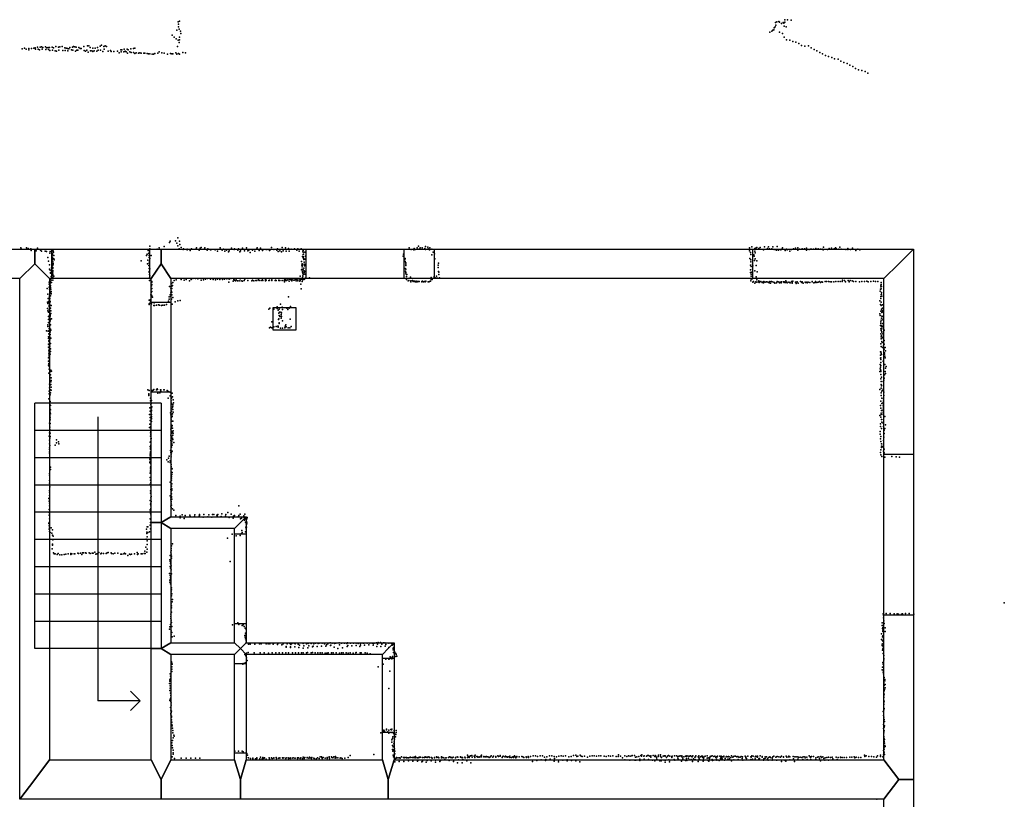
# Model space of a CAD drawing. Extents: x -33348 to 36420, y -34185 to 64396.
# Tile 8 of 9: x 10788 to 20800, y 44066 to 51989. Entities that reach past the tile are written whole.
import ezdxf

# ---------------------------------------------------------------- set-up
doc = ezdxf.new("R2010")
doc.units = 0
for name, color, linetype in [('DOORS', 7, 'continuous'), ('P', 9, 'continuous'), ('ROOMS', 1, 'continuous'), ('STRUCTS', 4, 'continuous'), ('WALLS', 3, 'continuous')]:
    doc.layers.add(name, color=color, linetype=linetype)

msp = doc.modelspace()

# ---------------------------------------------------------------- linework, layer by layer
at = {"layer": 'DOORS'}
for points in [[(12108.8, 49357.9), (11114.8, 49357.9), (11114.8, 49657.9), (12108.8, 49657.9), (12108.8, 49357.9)], [(14695.3, 49357.9), (13701.3, 49357.9), (13701.3, 49657.9), (14695.3, 49657.9), (14695.3, 49357.9)], [(18240.3, 49357.9), (15006.3, 49357.9), (15006.3, 49657.9), (18240.3, 49657.9), (18240.3, 49357.9)], [(12126.8, 48203.3), (12126.8, 49117.3), (12326.8, 49117.3), (12326.8, 48203.3), (12126.8, 48203.3)], [(19576.4, 45937.9), (19576.4, 47571.9), (19876.4, 47571.9), (19876.4, 45937.9), (19576.4, 45937.9)], [(13092.7, 46764.2), (13092.7, 45850.2), (12972.7, 45850.2), (12972.7, 46764.2), (13092.7, 46764.2)], [(14596.2, 45498.9), (14596.2, 44744.9), (14476.2, 44744.9), (14476.2, 45498.9), (14596.2, 45498.9)], [(13092.7, 45447.3), (13092.7, 44533.3), (12972.7, 44533.3), (12972.7, 45447.3), (13092.7, 45447.3)]]:
    msp.add_lwpolyline(points, dxfattribs=at)
at = {"layer": 'P'}
for p in [(12400, 51969), (12413, 51974), (18474, 51962), (18486, 51967), (18509, 51971), (18513, 51965), (18551, 51962), (18567, 51963), (18569, 51986), (18595, 51989), (18632, 51984), (12386, 51882), (12402, 51942), (12404, 51916), (12411, 51892), (12425, 51873), (18415, 51862), (18437, 51873), (18446, 51881), (18457, 51887), (18460, 51908), (18471, 51915), (18476, 51933), (18514, 51862), (18533, 51951), (18559, 51953), (18561, 51923), (18582, 51915), (12340, 51832), (12358, 51813), (12378, 51796), (12401, 51780), (12412, 51811), (12415, 51786), (12428, 51848), (18544, 51848), (18562, 51812), (18584, 51785), (18619, 51781), (18649, 51767), (10813, 51693), (10838, 51701), (10854, 51691), (10880, 51697), (10883, 51683), (10907, 51698), (10933, 51699), (10946, 51703), (10949, 51691), (10971, 51709), (10975, 51690), (10990, 51683), (10998, 51709), (11010, 51712), (11016, 51689), (11024, 51707), (11050, 51713), (11055, 51687), (11065, 51704), (11078, 51705), (11082, 51686), (11092, 51706), (11096, 51676), (11117, 51711), (11123, 51681), (11131, 51703), (11149, 51672), (11155, 51715), (11163, 51670), (11182, 51710), (11188, 51678), (11195, 51713), (11220, 51716), (11226, 51677), (11248, 51702), (11252, 51676), (11261, 51700), (11274, 51697), (11279, 51671), (11288, 51693), (11299, 51707), (11316, 51684), (11325, 51709), (11330, 51681), (11337, 51716), (11350, 51712), (11356, 51670), (11364, 51710), (11368, 51679), (11381, 51678), (11390, 51706), (11403, 51696), (11415, 51698), (11440, 51716), (11444, 51677), (11457, 51668), (11470, 51679), (11477, 51722), (11491, 51723), (11505, 51706), (11509, 51674), (11521, 51671), (11531, 51699), (11533, 51666), (11546, 51671), (11556, 51700), (11573, 51669), (11581, 51706), (11585, 51678), (11606, 51719), (11611, 51678), (11619, 51729), (11635, 51665), (11645, 51716), (11649, 51691), (11657, 51722), (11670, 51715), (11687, 51669), (11712, 51676), (11720, 51667), (11746, 51666), (11784, 51670), (11817, 51683), (11821, 51664), (11827, 51682), (11846, 51664), (11852, 51691), (11860, 51670), (11872, 51661), (11880, 51689), (11892, 51682), (11910, 51661), (11919, 51694), (11946, 51697), (11958, 51700), (12207, 51662), (12392, 51718), (12409, 51756), (18681, 51759), (18712, 51748), (18739, 51728), (18772, 51721), (18810, 51722), (18837, 51702), (18865, 51686), (18894, 51671), (11484, 51659), (11800, 51653), (11883, 51649), (11922, 51654), (11947, 51654), (11959, 51646), (11972, 51651), (11997, 51650), (12011, 51651), (12023, 51650), (12049, 51649), (12062, 51650), (12086, 51644), (12099, 51643), (12112, 51642), (12137, 51639), (12150, 51639), (12164, 51644), (12192, 51649), (12232, 51653), (12257, 51648), (12293, 51639), (12322, 51645), (12334, 51643), (12347, 51641), (12377, 51651), (12387, 51639), (12403, 51646), (12414, 51638), (12446, 51654), (12473, 51652), (18923, 51656), (18953, 51642), (18982, 51626), (19013, 51616), (19045, 51606), (19074, 51590), (19111, 51588), (19138, 51568), (19168, 51555), (19201, 51545), (19230, 51528), (19259, 51513), (19286, 51494), (19316, 51480), (19352, 51474), (19385, 51463), (19411, 51444), (12397, 49773), (10799, 49672), (10806, 49658), (10859, 49672), (10875, 49665), (10900, 49659), (10969, 49667), (12110, 49689), (12113, 49662), (12186, 49658), (12206, 49672), (12259, 49685), (12311, 49725), (12319, 49737), (12374, 49743), (12386, 49718), (12397, 49690), (12409, 49661), (12412, 49738), (12418, 49703), (12430, 49675), (12455, 49661), (12492, 49658), (12537, 49662), (12583, 49660), (12586, 49670), (12624, 49666), (12634, 49674), (12671, 49672), (12700, 49660), (12827, 49669), (12941, 49666), (12973, 49660), (13012, 49662), (13053, 49666), (13094, 49671), (13203, 49671), (13237, 49668), (13349, 49675), (13411, 49659), (13456, 49673), (13491, 49672), (13520, 49665), (13548, 49658), (13584, 49660), (13617, 49661), (13649, 49659), (14750, 49669), (14799, 49663), (14830, 49671), (14842, 49686), (14850, 49658), (14860, 49672), (14882, 49670), (14909, 49665), (14915, 49685), (14937, 49676), (14943, 49662), (14959, 49669), (18210, 49670), (18232, 49679), (18262, 49664), (18277, 49669), (18282, 49673), (18305, 49665), (18319, 49674), (18361, 49680), (18391, 49664), (18403, 49681), (18414, 49662), (18436, 49659), (18448, 49680), (18490, 49683), (18540, 49660), (18544, 49669), (18657, 49660), (18677, 49666), (18699, 49669), (18746, 49662), (18770, 49660), (18790, 49666), (18882, 49664), (18907, 49660), (18963, 49678), (19020, 49665), (19044, 49666), (19069, 49661), (19083, 49669), (19091, 49665), (19117, 49658), (19126, 49677), (19210, 49663), (19257, 49668), (19309, 49658), (10905, 49644), (10955, 49639), (10999, 49646), (11010, 49637), (11048, 49638), (11060, 49632), (11074, 49573), (11096, 49617), (11097, 49634), (11114, 49587), (11121, 49598), (11122, 49614), (11123, 49573), (11124, 49643), (11127, 49559), (11129, 49635), (11133, 49628), (11134, 49592), (11135, 49560), (12077, 49594), (12083, 49605), (12094, 49644), (12100, 49616), (12103, 49612), (12104, 49592), (12105, 49642), (12106, 49572), (12110, 49563), (12125, 49592), (12449, 49652), (12491, 49650), (12523, 49642), (12613, 49648), (12663, 49657), (12693, 49648), (12729, 49649), (12739, 49654), (12773, 49652), (12777, 49651), (12800, 49635), (12846, 49646), (12860, 49656), (12873, 49635), (12890, 49648), (12913, 49630), (12918, 49641), (12968, 49652), (12975, 49656), (13005, 49647), (13026, 49629), (13032, 49640), (13073, 49640), (13108, 49641), (13115, 49651), (13117, 49648), (13131, 49624), (13154, 49648), (13180, 49637), (13195, 49657), (13223, 49644), (13257, 49643), (13262, 49649), (13294, 49652), (13303, 49654), (13327, 49642), (13339, 49655), (13374, 49655), (13402, 49646), (13418, 49632), (13432, 49640), (13452, 49631), (13467, 49641), (13498, 49638), (13530, 49636), (13606, 49647), (13630, 49635), (13665, 49584), (13666, 49637), (13667, 49652), (13670, 49643), (13670, 49603), (13671, 49568), (13672, 49625), (13675, 49607), (13675, 49580), (13689, 49626), (13693, 49587), (14687, 49585), (14691, 49605), (14707, 49561), (14768, 49654), (14795, 49649), (14808, 49653), (14913, 49653), (14954, 49651), (14979, 49656), (14979, 49599), (14991, 49627), (15007, 49609), (15010, 49560), (18209, 49640), (18214, 49563), (18218, 49624), (18221, 49603), (18252, 49601), (18258, 49586), (18264, 49636), (18266, 49618), (18267, 49559), (18351, 49649), (18460, 49653), (18475, 49655), (18483, 49647), (18505, 49647), (18527, 49649), (18573, 49643), (18585, 49656), (18593, 49649), (18618, 49638), (18636, 49654), (18700, 49647), (18719, 49657), (18790, 49646), (18817, 49653), (18831, 49657), (18839, 49657), (18861, 49657), (18931, 49656), (18947, 49657), (18957, 49649), (19001, 49654), (19141, 49656), (19190, 49654), (19208, 49653), (19237, 49655), (19291, 49643), (19330, 49650), (11081, 49535), (11091, 49499), (11112, 49467), (11118, 49544), (11119, 49486), (11124, 49528), (11124, 49508), (11125, 49472), (11127, 49463), (11129, 49511), (11130, 49497), (11139, 49548), (12023, 49540), (12088, 49509), (12093, 49545), (12103, 49492), (12104, 49459), (12105, 49516), (12109, 49534), (12109, 49525), (12109, 49464), (13653, 49533), (13656, 49493), (13660, 49509), (13660, 49476), (13663, 49496), (13676, 49557), (13679, 49551), (13679, 49463), (13680, 49526), (13682, 49526), (13682, 49506), (13686, 49488), (13687, 49501), (13690, 49555), (14704, 49551), (14708, 49533), (14708, 49461), (14713, 49519), (14713, 49505), (14716, 49491), (15044, 49493), (15045, 49470), (15047, 49513), (18220, 49495), (18221, 49550), (18224, 49528), (18226, 49482), (18239, 49505), (18243, 49488), (18259, 49542), (18277, 49492), (18283, 49540), (11092, 49455), (11098, 49443), (11100, 49413), (11103, 49420), (11108, 49380), (11114, 49456), (11114, 49366), (11119, 49403), (11121, 49363), (11123, 49426), (11123, 49418), (11124, 49396), (11125, 49369), (11126, 49428), (11127, 49439), (11127, 49404), (11127, 49388), (11134, 49383), (12106, 49430), (12106, 49424), (12108, 49399), (12109, 49365), (12110, 49457), (12110, 49386), (12550, 49359), (12575, 49360), (12699, 49359), (12936, 49360), (13641, 49384), (13655, 49447), (13659, 49455), (13663, 49423), (13665, 49429), (13665, 49364), (13669, 49405), (13669, 49387), (13669, 49382), (13671, 49448), (13673, 49402), (13680, 49419), (13682, 49438), (13689, 49404), (13690, 49429), (13693, 49363), (13734, 49364), (14712, 49434), (14714, 49419), (14715, 49405), (14716, 49453), (14721, 49378), (14725, 49398), (14763, 49371), (14972, 49369), (15002, 49374), (15003, 49379), (15019, 49367), (15028, 49383), (15037, 49361), (15048, 49430), (15049, 49422), (15051, 49398), (15056, 49367), (18218, 49421), (18220, 49447), (18225, 49404), (18227, 49384), (18232, 49422), (18238, 49455), (18264, 49436), (18277, 49376), (18286, 49427), (11088, 49322), (11088, 49302), (11089, 49272), (11096, 49354), (11096, 49348), (11096, 49324), (11096, 49323), (11096, 49298), (11097, 49312), (11100, 49283), (11101, 49354), (11101, 49325), (11103, 49288), (11103, 49268), (11110, 49343), (11111, 49319), (11127, 49342), (12108, 49340), (12123, 49345), (12129, 49283), (12131, 49321), (12131, 49297), (12132, 49330), (12313, 49279), (12326, 49261), (12332, 49308), (12334, 49281), (12342, 49287), (12345, 49319), (12358, 49340), (12381, 49344), (12431, 49348), (12460, 49342), (12482, 49347), (12514, 49336), (12533, 49348), (12601, 49356), (12635, 49343), (12659, 49345), (12679, 49351), (12728, 49351), (12754, 49349), (12781, 49344), (12800, 49352), (12825, 49350), (12849, 49350), (12871, 49352), (12893, 49354), (12915, 49322), (12917, 49352), (12959, 49332), (12965, 49349), (12973, 49342), (12983, 49335), (12990, 49344), (13004, 49335), (13021, 49335), (13031, 49356), (13040, 49334), (13053, 49332), (13070, 49339), (13078, 49351), (13107, 49337), (13149, 49336), (13156, 49341), (13169, 49335), (13188, 49339), (13198, 49338), (13201, 49339), (13218, 49347), (13221, 49341), (13224, 49338), (13244, 49337), (13256, 49345), (13259, 49339), (13287, 49347), (13287, 49335), (13288, 49341), (13296, 49343), (13321, 49337), (13326, 49339), (13327, 49342), (13351, 49345), (13353, 49339), (13387, 49340), (13391, 49343), (13395, 49337), (13424, 49343), (13425, 49339), (13432, 49337), (13458, 49338), (13476, 49340), (13481, 49344), (13481, 49324), (13483, 49345), (13489, 49339), (13494, 49344), (13500, 49337), (13514, 49345), (13530, 49332), (13532, 49352), (13544, 49345), (13545, 49344), (13552, 49353), (13555, 49336), (13560, 49345), (13575, 49343), (13578, 49341), (13593, 49350), (13595, 49345), (13598, 49349), (13600, 49334), (13615, 49336), (13618, 49344), (13636, 49331), (13638, 49345), (13639, 49340), (13647, 49301), (13651, 49351), (13661, 49330), (13663, 49344), (13678, 49347), (13686, 49353), (14723, 49350), (14738, 49334), (14745, 49340), (14764, 49335), (14766, 49324), (14784, 49340), (14789, 49333), (14789, 49328), (14795, 49332), (14803, 49333), (14810, 49324), (14821, 49332), (14821, 49324), (14829, 49325), (14835, 49329), (14840, 49327), (14851, 49329), (14876, 49328), (14878, 49326), (14885, 49331), (14894, 49324), (14905, 49328), (14912, 49325), (14919, 49331), (14941, 49326), (14948, 49325), (14956, 49328), (14966, 49332), (14973, 49348), (14983, 49349), (18223, 49355), (18223, 49335), (18232, 49352), (18243, 49321), (18249, 49328), (18265, 49311), (18272, 49324), (18282, 49346), (18284, 49321), (18300, 49324), (18303, 49335), (18308, 49318), (18315, 49325), (18326, 49328), (18339, 49319), (18342, 49322), (18351, 49315), (18354, 49327), (18370, 49322), (18383, 49325), (18386, 49325), (18398, 49321), (18410, 49316), (18416, 49330), (18422, 49313), (18434, 49328), (18440, 49325), (18457, 49321), (18463, 49316), (18467, 49313), (18484, 49316), (18491, 49327), (18500, 49324), (18513, 49315), (18516, 49320), (18528, 49323), (18530, 49316), (18535, 49325), (18554, 49326), (18560, 49324), (18560, 49317), (18576, 49317), (18578, 49335), (18589, 49323), (18593, 49315), (18610, 49320), (18616, 49318), (18621, 49314), (18635, 49327), (18643, 49318), (18643, 49313), (18651, 49332), (18676, 49323), (18681, 49321), (18684, 49307), (18694, 49324), (18705, 49313), (18729, 49327), (18741, 49317), (18744, 49325), (18756, 49313), (18776, 49323), (18776, 49322), (18777, 49317), (18792, 49320), (18794, 49316), (18807, 49320), (18823, 49317), (18846, 49324), (18847, 49328), (18863, 49314), (18876, 49318), (18879, 49328), (18894, 49319), (18907, 49322), (18921, 49328), (18932, 49319), (18943, 49325), (18953, 49323), (18979, 49328), (18993, 49327), (19012, 49327), (19013, 49328), (19031, 49326), (19044, 49325), (19067, 49325), (19088, 49327), (19111, 49330), (19130, 49329), (19150, 49329), (19154, 49341), (19174, 49340), (19186, 49324), (19212, 49337), (19222, 49325), (19233, 49338), (19252, 49335), (19268, 49330), (19289, 49330), (19327, 49325), (19351, 49327), (19378, 49327), (19401, 49331), (19415, 49324), (19444, 49330), (19471, 49332), (19489, 49328), (19515, 49330), (19544, 49274), (19546, 49291), (19548, 49318), (19549, 49299), (19551, 49276), (11068, 49256), (11076, 49200), (11091, 49165), (11092, 49251), (11093, 49182), (11093, 49175), (11095, 49245), (11095, 49241), (11096, 49204), (11100, 49217), (11100, 49182), (11101, 49181), (11105, 49251), (11107, 49203), (11108, 49226), (11110, 49207), (12121, 49194), (12125, 49249), (12125, 49215), (12129, 49189), (12132, 49228), (12132, 49183), (12133, 49257), (12138, 49169), (12309, 49172), (12317, 49192), (12325, 49175), (12326, 49212), (12330, 49235), (12335, 49220), (12336, 49257), (12337, 49194), (12347, 49166), (13521, 49172), (13650, 49255), (19538, 49229), (19542, 49252), (19544, 49176), (19547, 49197), (19549, 49255), (19551, 49217), (19552, 49198), (19553, 49180), (11070, 49119), (11075, 49105), (11077, 49155), (11084, 49130), (11087, 49117), (11087, 49087), (11087, 49079), (11089, 49113), (11089, 49072), (11092, 49156), (11093, 49146), (11096, 49154), (11096, 49089), (11097, 49089), (11099, 49126), (11099, 49120), (11102, 49058), (11107, 49086), (12104, 49101), (12106, 49138), (12106, 49094), (12111, 49108), (12116, 49141), (12119, 49129), (12129, 49100), (12151, 49085), (12155, 49112), (12160, 49086), (12181, 49089), (12201, 49092), (12210, 49087), (12231, 49086), (12243, 49088), (12262, 49089), (12281, 49093), (12301, 49127), (12308, 49148), (12331, 49148), (12340, 49099), (12369, 49123), (12398, 49131), (12419, 49135), (13332, 49058), (13408, 49070), (13439, 49099), (13457, 49068), (13504, 49059), (13541, 49075), (19536, 49132), (19541, 49096), (19543, 49155), (19547, 49118), (19547, 49083), (19560, 49091), (11070, 49054), (11076, 49030), (11082, 48971), (11083, 49015), (11083, 48974), (11089, 49043), (11091, 49015), (11092, 49042), (11092, 49016), (11092, 48986), (11093, 49026), (11094, 49055), (11094, 49002), (11095, 48958), (11097, 48983), (11098, 48990), (11098, 48976), (11105, 49029), (11105, 49002), (13322, 49048), (13372, 49048), (13407, 49053), (13415, 49038), (13424, 49006), (13427, 49048), (13428, 48982), (13431, 49015), (13432, 48974), (13442, 49017), (13446, 48994), (13446, 48975), (13450, 48973), (13452, 49011), (13461, 49045), (13514, 49045), (13529, 49056), (19536, 49001), (19537, 48983), (19545, 49026), (19550, 49047), (19550, 48957), (19553, 48976), (19555, 49013), (19559, 49034), (19560, 49056), (19566, 49021), (19566, 48972), (11076, 48887), (11076, 48871), (11081, 48911), (11082, 48941), (11085, 48942), (11092, 48903), (11093, 48955), (11093, 48875), (11094, 48922), (11094, 48885), (11099, 48928), (11101, 48889), (11102, 48946), (11111, 48948), (13340, 48863), (13352, 48858), (13353, 48917), (13373, 48866), (13395, 48871), (13413, 48876), (13416, 48876), (13418, 48864), (13421, 48941), (13424, 48949), (13427, 48902), (13428, 48909), (13446, 48955), (13460, 48927), (13484, 48857), (13489, 48873), (13494, 48866), (13495, 48889), (13499, 48867), (13517, 48857), (13536, 48859), (13537, 48944), (13550, 48871), (19542, 48880), (19546, 48918), (19546, 48901), (19548, 48937), (19551, 48869), (19555, 48882), (19566, 48938), (19566, 48903), (19566, 48868), (19570, 48951), (11062, 48827), (11079, 48823), (11082, 48765), (11084, 48796), (11087, 48852), (11089, 48830), (11090, 48821), (11093, 48786), (11095, 48847), (11095, 48809), (11096, 48764), (11097, 48818), (11099, 48790), (11103, 48844), (11104, 48834), (13329, 48856), (13441, 48855), (13461, 48854), (19544, 48847), (19545, 48796), (19547, 48832), (19549, 48765), (19551, 48778), (19553, 48818), (19554, 48813), (19556, 48848), (19566, 48798), (19566, 48764), (19577, 48834), (11080, 48749), (11080, 48693), (11082, 48660), (11086, 48726), (11086, 48723), (11089, 48684), (11089, 48683), (11090, 48711), (11093, 48691), (11094, 48737), (11095, 48672), (11100, 48698), (11104, 48752), (19545, 48696), (19548, 48744), (19549, 48667), (19553, 48750), (19554, 48717), (19558, 48709), (19573, 48674), (19578, 48729), (19578, 48693), (19589, 48659), (11084, 48656), (11084, 48631), (11084, 48592), (11087, 48616), (11088, 48603), (11088, 48575), (11089, 48563), (11091, 48652), (11091, 48630), (11092, 48656), (11092, 48575), (11099, 48590), (11100, 48644), (11102, 48617), (19541, 48580), (19542, 48615), (19546, 48615), (19549, 48601), (19550, 48587), (19561, 48656), (19579, 48639), (19583, 48604), (19583, 48589), (19584, 48569), (19591, 48623), (11081, 48479), (11082, 48517), (11083, 48552), (11085, 48494), (11089, 48466), (11090, 48532), (19537, 48485), (19541, 48549), (19542, 48458), (19543, 48552), (19543, 48535), (19544, 48473), (19545, 48505), (19568, 48520), (19586, 48485), (19587, 48554), (19599, 48464), (11086, 48397), (11087, 48437), (11100, 48418), (11102, 48381), (11105, 48426), (11106, 48415), (11113, 48418), (19535, 48412), (19537, 48440), (19544, 48428), (19544, 48383), (19546, 48414), (19551, 48357), (19582, 48380), (19589, 48415), (19591, 48448), (19593, 48395), (11093, 48286), (11094, 48325), (11097, 48353), (11103, 48348), (11103, 48277), (11104, 48282), (11106, 48310), (11108, 48349), (11110, 48322), (19544, 48338), (19547, 48282), (19549, 48312), (19550, 48269), (19569, 48311), (19573, 48275), (19576, 48326), (19579, 48345), (11089, 48214), (11089, 48188), (11090, 48249), (11099, 48176), (11102, 48229), (11103, 48198), (11107, 48253), (11109, 48225), (12092, 48228), (12101, 48188), (12102, 48181), (12102, 48169), (12106, 48219), (12129, 48206), (12135, 48222), (12137, 48215), (12145, 48225), (12154, 48232), (12178, 48226), (12185, 48237), (12189, 48230), (12194, 48192), (12214, 48196), (12219, 48227), (12223, 48228), (12223, 48213), (12254, 48227), (12259, 48227), (12288, 48219), (12303, 48211), (12317, 48167), (12319, 48204), (12340, 48193), (12342, 48157), (19533, 48232), (19547, 48197), (19548, 48243), (19549, 48169), (19554, 48213), (19562, 48223), (19573, 48241), (19575, 48170), (19576, 48205), (11085, 48135), (11095, 48111), (11095, 48079), (11097, 48108), (11101, 48068), (12117, 48116), (12120, 48144), (12122, 48079), (12125, 48088), (12129, 48120), (12299, 48144), (12327, 48117), (12329, 48096), (12330, 48074), (12333, 48142), (12339, 48082), (12346, 48077), (12347, 48060), (12349, 48125), (12352, 48096), (19542, 48069), (19545, 48112), (19553, 48142), (19553, 48088), (19567, 48100), (19567, 48065), (19570, 48135), (19570, 48117), (19571, 48082), (11094, 48036), (11094, 47967), (11096, 48046), (11099, 47999), (11100, 48023), (11100, 47984), (12109, 47976), (12113, 48043), (12116, 48011), (12124, 47992), (12127, 48046), (12127, 47957), (12129, 48022), (12129, 48015), (12129, 47978), (12131, 48054), (12321, 47994), (12325, 47972), (12328, 48039), (12333, 48012), (12337, 47979), (12338, 47958), (12340, 47959), (12342, 48051), (12342, 47982), (12343, 48054), (12343, 48030), (12344, 48029), (12348, 48001), (19534, 47965), (19544, 48042), (19547, 47977), (19549, 47991), (19550, 48018), (19568, 48013), (19568, 47995), (19568, 47977), (19569, 48030), (19572, 48047), (19585, 47958), (11092, 47888), (11095, 47917), (11097, 47929), (11099, 47948), (11099, 47885), (12111, 47877), (12114, 47916), (12116, 47947), (12121, 47883), (12121, 47856), (12127, 47932), (12127, 47907), (12129, 47939), (12330, 47930), (12331, 47869), (12333, 47950), (12334, 47909), (12337, 47857), (12340, 47865), (12344, 47908), (19541, 47882), (19544, 47949), (19550, 47925), (19555, 47900), (19569, 47890), (19571, 47925), (19591, 47870), (11089, 47756), (11091, 47792), (11094, 47825), (11095, 47849), (11095, 47815), (11097, 47787), (12108, 47843), (12118, 47791), (12119, 47757), (12121, 47773), (12122, 47844), (12122, 47804), (12123, 47831), (12324, 47829), (12325, 47768), (12328, 47849), (12333, 47807), (12335, 47787), (12337, 47756), (12338, 47797), (12340, 47837), (12342, 47839), (12347, 47766), (12348, 47788), (12349, 47811), (19538, 47778), (19539, 47804), (19540, 47855), (19552, 47833), (19570, 47854), (19580, 47817), (19580, 47782), (19584, 47836), (11091, 47717), (11091, 47678), (11094, 47736), (11095, 47660), (11097, 47753), (11150, 47666), (11161, 47718), (11164, 47690), (11184, 47699), (11186, 47677), (12115, 47695), (12120, 47698), (12122, 47728), (12123, 47666), (12126, 47733), (12325, 47713), (12327, 47727), (12330, 47747), (12333, 47677), (12336, 47706), (12337, 47686), (12339, 47665), (12342, 47736), (12344, 47724), (12355, 47693), (19542, 47728), (19543, 47754), (19543, 47703), (19550, 47680), (19571, 47712), (19572, 47676), (19576, 47747), (11091, 47622), (11092, 47638), (11093, 47598), (11093, 47583), (12115, 47652), (12116, 47572), (12116, 47557), (12117, 47586), (12118, 47624), (12118, 47597), (12119, 47636), (12323, 47612), (12326, 47591), (12328, 47652), (12330, 47566), (12333, 47646), (12333, 47586), (12338, 47605), (19542, 47590), (19545, 47616), (19546, 47567), (19551, 47642), (19552, 47655), (19560, 47651), (19571, 47642), (19573, 47605), (19579, 47588), (19580, 47624), (12113, 47522), (12113, 47489), (12115, 47530), (12115, 47504), (12117, 47479), (12120, 47488), (12285, 47516), (12297, 47495), (12303, 47534), (12307, 47554), (12317, 47488), (12320, 47507), (12327, 47467), (12328, 47547), (19555, 47551), (19575, 47547), (19586, 47542), (19655, 47551), (19702, 47547), (19733, 47544), (11091, 47378), (11092, 47361), (11100, 47419), (11103, 47443), (12114, 47381), (12118, 47442), (12118, 47391), (12119, 47424), (12120, 47403), (12123, 47447), (12327, 47447), (12328, 47360), (12331, 47392), (12333, 47431), (12335, 47367), (12339, 47426), (12339, 47387), (11091, 47280), (11092, 47263), (11093, 47307), (12114, 47336), (12115, 47270), (12119, 47308), (12122, 47284), (12123, 47339), (12319, 47289), (12328, 47352), (12328, 47268), (12330, 47332), (12331, 47347), (12333, 47328), (12333, 47308), (12335, 47273), (11090, 47205), (11090, 47155), (11091, 47186), (11094, 47241), (12120, 47202), (12120, 47178), (12123, 47240), (12325, 47214), (12327, 47253), (12327, 47189), (12329, 47229), (12333, 47248), (12333, 47170), (12335, 47209), (12337, 47222), (11084, 47122), (11089, 47097), (11091, 47130), (11091, 47077), (12114, 47101), (12117, 47064), (12121, 47129), (12121, 47076), (12124, 47143), (12125, 47092), (12320, 47150), (12324, 47130), (12324, 47111), (12328, 47091), (12330, 47076), (12331, 47056), (12332, 47143), (12332, 47135), (12336, 47115), (11089, 47012), (11089, 46982), (11092, 47050), (12116, 47009), (12119, 46973), (12120, 46997), (12122, 47047), (12122, 47020), (12122, 46956), (12325, 47045), (12327, 47051), (12329, 47032), (12341, 47017), (12357, 47006), (12441, 46956), (12520, 46955), (12568, 46958), (12616, 46961), (12660, 46959), (12713, 46956), (12750, 46959), (12762, 46962), (12804, 46959), (12844, 46967), (12883, 46959), (12906, 46979), (12937, 46963), (13015, 47049), (13030, 46964), (13076, 46965), (11084, 46870), (11088, 46878), (11089, 46952), (11090, 46917), (12115, 46917), (12119, 46913), (12120, 46879), (12377, 46950), (12420, 46927), (12421, 46945), (12461, 46919), (12471, 46950), (12522, 46941), (12567, 46940), (12614, 46943), (12618, 46949), (12653, 46934), (12700, 46935), (12743, 46933), (12792, 46954), (12795, 46946), (12836, 46940), (12882, 46943), (12918, 46929), (12958, 46924), (12963, 46945), (12974, 46951), (13012, 46941), (13017, 46949), (13033, 46915), (13044, 46922), (13067, 46947), (13070, 46931), (13075, 46902), (13084, 46915), (13086, 46882), (13090, 46866), (13092, 46932), (13098, 46916), (13098, 46867), (13099, 46883), (13100, 46931), (11088, 46845), (11089, 46811), (11090, 46825), (11093, 46788), (11099, 46777), (11109, 46825), (11116, 46770), (11122, 46805), (12079, 46811), (12080, 46767), (12082, 46782), (12083, 46836), (12092, 46836), (12092, 46778), (12109, 46783), (12115, 46853), (12120, 46814), (12949, 46759), (13040, 46763), (13048, 46798), (13049, 46777), (13084, 46783), (13089, 46833), (13090, 46816), (13095, 46833), (11121, 46750), (11121, 46660), (11125, 46703), (11129, 46739), (12075, 46711), (12083, 46655), (12084, 46694), (12085, 46732), (12343, 46663), (12901, 46720), (12991, 46743), (13031, 46746), (11120, 46612), (11122, 46650), (11131, 46570), (11139, 46560), (11149, 46559), (11180, 46563), (11239, 46554), (11259, 46556), (11280, 46561), (11309, 46564), (11310, 46554), (11319, 46562), (11342, 46561), (11348, 46559), (11378, 46566), (11388, 46564), (11408, 46569), (11419, 46555), (11427, 46571), (11437, 46571), (11456, 46572), (11466, 46567), (11495, 46570), (11505, 46563), (11527, 46569), (11534, 46567), (11553, 46577), (11562, 46556), (11572, 46559), (11592, 46573), (11614, 46560), (11621, 46569), (11640, 46563), (11669, 46564), (11678, 46570), (11688, 46573), (11717, 46570), (11721, 46565), (11740, 46561), (11757, 46567), (11786, 46566), (11817, 46556), (11827, 46557), (11848, 46560), (11855, 46569), (11865, 46562), (11905, 46557), (11916, 46554), (11925, 46557), (11955, 46562), (11984, 46573), (11986, 46555), (11994, 46560), (12024, 46561), (12035, 46561), (12054, 46563), (12061, 46589), (12065, 46564), (12072, 46628), (12082, 46578), (12085, 46609), (12325, 46576), (12327, 46616), (12327, 46596), (12330, 46557), (12333, 46642), (11170, 46553), (11198, 46551), (11218, 46550), (11887, 46544), (12314, 46501), (12317, 46481), (12320, 46542), (12322, 46462), (12325, 46476), (12326, 46457), (12331, 46537), (12331, 46517), (12930, 46481), (12312, 46360), (12317, 46432), (12321, 46416), (12330, 46437), (12330, 46397), (12331, 46357), (12315, 46294), (12315, 46273), (12320, 46341), (12321, 46321), (12322, 46315), (12322, 46254), (12323, 46336), (12323, 46301), (12325, 46261), (12330, 46174), (12332, 46195), (12333, 46216), (12336, 46155), (12331, 46134), (12339, 46074), (12341, 46095), (20800, 46064), (12328, 46051), (12332, 45969), (12333, 46031), (12333, 46011), (19599, 45954), (19833, 45955), (12324, 45946), (12324, 45925), (12325, 45905), (12329, 45885), (12331, 45864), (13007, 45860), (19558, 45860), (19568, 45952), (19572, 45937), (19572, 45909), (19574, 45881), (19638, 45953), (19679, 45952), (19709, 45951), (19725, 45949), (19754, 45948), (19764, 45950), (19796, 45953), (19879, 45947), (12313, 45796), (12314, 45818), (12321, 45841), (12328, 45779), (12335, 45821), (12337, 45761), (12953, 45840), (13015, 45841), (13051, 45833), (13061, 45840), (13070, 45821), (13081, 45806), (13091, 45791), (19558, 45832), (19561, 45802), (19565, 45813), (19565, 45771), (19566, 45785), (19567, 45808), (19573, 45835), (19578, 45853), (19588, 45810), (19590, 45770), (12328, 45737), (12340, 45717), (12359, 45723), (13076, 45732), (13081, 45715), (13086, 45753), (13086, 45698), (13091, 45742), (13091, 45681), (13091, 45663), (13865, 45653), (13944, 45657), (14037, 45656), (14123, 45655), (14152, 45653), (14182, 45653), (14211, 45654), (14320, 45653), (14347, 45654), (14372, 45654), (14416, 45656), (14432, 45659), (14457, 45659), (14487, 45657), (14500, 45655), (14543, 45654), (19551, 45749), (19552, 45691), (19561, 45716), (19561, 45680), (19566, 45727), (19567, 45669), (19571, 45705), (13110, 45558), (13116, 45641), (13133, 45642), (13173, 45554), (13179, 45646), (13181, 45641), (13227, 45647), (13232, 45553), (13243, 45647), (13275, 45553), (13293, 45647), (13315, 45645), (13332, 45645), (13356, 45553), (13367, 45641), (13372, 45651), (13393, 45553), (13409, 45640), (13417, 45651), (13427, 45554), (13454, 45637), (13460, 45555), (13467, 45647), (13494, 45555), (13497, 45619), (13497, 45613), (13509, 45646), (13523, 45555), (13534, 45649), (13541, 45614), (13541, 45607), (13546, 45640), (13555, 45648), (13563, 45553), (13578, 45651), (13587, 45617), (13588, 45645), (13592, 45554), (13620, 45652), (13621, 45642), (13622, 45554), (13628, 45608), (13634, 45634), (13654, 45553), (13670, 45601), (13672, 45648), (13672, 45555), (13676, 45624), (13703, 45554), (13704, 45646), (13714, 45557), (13718, 45605), (13723, 45649), (13728, 45625), (13751, 45554), (13753, 45650), (13766, 45614), (13766, 45557), (13772, 45623), (13778, 45645), (13794, 45556), (13797, 45651), (13813, 45620), (13820, 45555), (13822, 45648), (13834, 45651), (13845, 45553), (13857, 45623), (13863, 45555), (13887, 45647), (13902, 45622), (13909, 45637), (13920, 45647), (13925, 45553), (13948, 45629), (13951, 45634), (13959, 45555), (13964, 45651), (13976, 45556), (13986, 45613), (13989, 45648), (14002, 45651), (14006, 45556), (14024, 45598), (14041, 45637), (14059, 45651), (14062, 45554), (14070, 45604), (14076, 45554), (14091, 45652), (14109, 45553), (14115, 45649), (14119, 45619), (14124, 45628), (14149, 45553), (14164, 45624), (14207, 45555), (14208, 45628), (14210, 45558), (14231, 45650), (14248, 45618), (14252, 45555), (14254, 45631), (14255, 45648), (14262, 45556), (14282, 45652), (14289, 45651), (14296, 45632), (14302, 45556), (14339, 45635), (14382, 45632), (14386, 45648), (14394, 45651), (14420, 45619), (14428, 45643), (14462, 45619), (14469, 45643), (14506, 45621), (14510, 45638), (14543, 45608), (14564, 45652), (14574, 45645), (14577, 45633), (14586, 45598), (14586, 45586), (14587, 45642), (14587, 45638), (14589, 45609), (14589, 45585), (14589, 45558), (14595, 45612), (14602, 45562), (19557, 45644), (19559, 45629), (19560, 45583), (19566, 45647), (19566, 45594), (19568, 45616), (19569, 45585), (12333, 45463), (13077, 45536), (13082, 45453), (13088, 45525), (13094, 45551), (13095, 45505), (13102, 45478), (13319, 45552), (13894, 45552), (13913, 45552), (14039, 45551), (14127, 45551), (14179, 45552), (14320, 45552), (14351, 45543), (14477, 45496), (14512, 45490), (14541, 45489), (14550, 45494), (14555, 45513), (14562, 45504), (14573, 45492), (14579, 45518), (14580, 45511), (14612, 45547), (14613, 45516), (14618, 45539), (14623, 45519), (19566, 45456), (19567, 45548), (19574, 45529), (19576, 45497), (19576, 45482), (12334, 45451), (12334, 45365), (12335, 45389), (12337, 45413), (12340, 45439), (13058, 45438), (13061, 45447), (14433, 45412), (14483, 45438), (14552, 45367), (19559, 45381), (19563, 45410), (19568, 45439), (19568, 45359), (19569, 45379), (12315, 45280), (12316, 45268), (12318, 45342), (12321, 45292), (12322, 45317), (19573, 45340), (19576, 45254), (19577, 45304), (19584, 45284), (19586, 45269), (12313, 45244), (12315, 45170), (12317, 45219), (12318, 45194), (14542, 45192), (19574, 45240), (19577, 45221), (19577, 45169), (19581, 45183), (19587, 45200), (19589, 45232), (12315, 45071), (12319, 45084), (12321, 45145), (12324, 45096), (12324, 45059), (12325, 45121), (19574, 45102), (19575, 45119), (19577, 45063), (19579, 45134), (12322, 44998), (12325, 44973), (12327, 45047), (12330, 45023), (12332, 44961), (19569, 44959), (19574, 45047), (19574, 44974), (19575, 45030), (19579, 44990), (12326, 44937), (12326, 44924), (12330, 44949), (12331, 44912), (12332, 44900), (12332, 44875), (19573, 44919), (19575, 44900), (19575, 44858), (19580, 44876), (19582, 44855), (12335, 44851), (12336, 44826), (12340, 44814), (12342, 44790), (12346, 44765), (14489, 44756), (14492, 44769), (14499, 44758), (14517, 44777), (14519, 44771), (14533, 44752), (14541, 44770), (14543, 44769), (14561, 44776), (14570, 44771), (14573, 44777), (14597, 44766), (14615, 44764), (19572, 44825), (19572, 44785), (19577, 44762), (19580, 44798), (19581, 44814), (12341, 44665), (12345, 44740), (12350, 44692), (12355, 44718), (12360, 44706), (14462, 44743), (14541, 44739), (14565, 44744), (14573, 44670), (14580, 44685), (14582, 44700), (14590, 44736), (14599, 44677), (14605, 44729), (14608, 44702), (14611, 44726), (14614, 44724), (14616, 44745), (19575, 44743), (19575, 44703), (19576, 44696), (19576, 44661), (19579, 44653), (19580, 44679), (19581, 44672), (12337, 44639), (12339, 44614), (12342, 44589), (12350, 44565), (12975, 44554), (13014, 44555), (13049, 44555), (14571, 44648), (14578, 44614), (14578, 44571), (14582, 44554), (14585, 44600), (14589, 44568), (14593, 44629), (14595, 44651), (14595, 44607), (14598, 44579), (14602, 44555), (19570, 44561), (19577, 44597), (19579, 44575), (19581, 44635), (19585, 44611), (19590, 44601), (12339, 44499), (12348, 44539), (12349, 44526), (12364, 44479), (12429, 44483), (12482, 44485), (12527, 44484), (12576, 44485), (12619, 44485), (13059, 44538), (13060, 44549), (13095, 44491), (13098, 44531), (13105, 44513), (13115, 44488), (13135, 44482), (13158, 44483), (13158, 44473), (13187, 44478), (13198, 44488), (13201, 44480), (13230, 44476), (13238, 44493), (13255, 44478), (13260, 44491), (13270, 44480), (13276, 44489), (13294, 44474), (13326, 44489), (13330, 44477), (13348, 44489), (13354, 44480), (13371, 44489), (13374, 44485), (13397, 44490), (13400, 44480), (13420, 44483), (13435, 44488), (13435, 44483), (13460, 44489), (13465, 44483), (13475, 44487), (13495, 44482), (13497, 44488), (13519, 44489), (13521, 44479), (13539, 44482), (13540, 44489), (13558, 44484), (13570, 44487), (13586, 44485), (13590, 44485), (13613, 44489), (13614, 44481), (13624, 44486), (13641, 44480), (13647, 44489), (13664, 44476), (13671, 44493), (13680, 44480), (13687, 44492), (13710, 44489), (13713, 44490), (13730, 44483), (13736, 44493), (13742, 44488), (13756, 44482), (13759, 44490), (13780, 44485), (13781, 44480), (13804, 44477), (13816, 44489), (13834, 44479), (13842, 44496), (13858, 44497), (13860, 44491), (13864, 44482), (13875, 44492), (13894, 44485), (13914, 44492), (13916, 44482), (13934, 44496), (13936, 44490), (13939, 44479), (13960, 44498), (13963, 44492), (13974, 44487), (13981, 44496), (13997, 44485), (14001, 44501), (14005, 44488), (14023, 44487), (14046, 44484), (14055, 44488), (14069, 44482), (14094, 44484), (14127, 44490), (14149, 44512), (14391, 44520), (14586, 44515), (14590, 44498), (14596, 44508), (14603, 44529), (14608, 44480), (14618, 44484), (14620, 44490), (14626, 44486), (14643, 44489), (14645, 44486), (14652, 44489), (14658, 44485), (14671, 44498), (14692, 44490), (14698, 44486), (14702, 44492), (14715, 44492), (14721, 44491), (14721, 44489), (14736, 44486), (14741, 44489), (14742, 44458), (14751, 44492), (14761, 44494), (14767, 44492), (14782, 44491), (14787, 44455), (14790, 44492), (14795, 44491), (14798, 44493), (14811, 44488), (14812, 44491), (14813, 44500), (14830, 44488), (14833, 44452), (14838, 44460), (14839, 44486), (14850, 44494), (14850, 44491), (14860, 44494), (14863, 44494), (14883, 44455), (14884, 44492), (14886, 44492), (14903, 44491), (14910, 44498), (14912, 44494), (14922, 44493), (14931, 44492), (14931, 44461), (14942, 44497), (14957, 44493), (14957, 44492), (14971, 44456), (14974, 44492), (14981, 44484), (15005, 44490), (15006, 44489), (15018, 44462), (15027, 44496), (15030, 44490), (15042, 44493), (15051, 44489), (15067, 44460), (15076, 44487), (15078, 44497), (15091, 44491), (15100, 44487), (15111, 44469), (15120, 44486), (15125, 44488), (15149, 44492), (15155, 44459), (15160, 44497), (15171, 44490), (15173, 44493), (15187, 44489), (15195, 44494), (15203, 44464), (15220, 44492), (15220, 44488), (15238, 44496), (15244, 44493), (15250, 44468), (15269, 44497), (15269, 44493), (15282, 44492), (15291, 44490), (15295, 44469), (15314, 44495), (15318, 44488), (15334, 44456), (15342, 44492), (15343, 44514), (15343, 44492), (15349, 44501), (15358, 44492), (15363, 44502), (15371, 44509), (15387, 44510), (15388, 44493), (15410, 44505), (15416, 44505), (15416, 44490), (15420, 44513), (15436, 44501), (15439, 44501), (15446, 44494), (15459, 44494), (15462, 44496), (15477, 44498), (15481, 44505), (15482, 44510), (15483, 44516), (15485, 44497), (15507, 44500), (15508, 44497), (15520, 44497), (15533, 44500), (15533, 44496), (15535, 44501), (15549, 44499), (15559, 44495), (15562, 44492), (15575, 44496), (15582, 44508), (15600, 44495), (15605, 44505), (15606, 44504), (15629, 44498), (15629, 44494), (15630, 44501), (15649, 44507), (15657, 44501), (15674, 44503), (15675, 44510), (15693, 44491), (15698, 44497), (15704, 44505), (15721, 44497), (15724, 44496), (15729, 44505), (15738, 44497), (15749, 44493), (15752, 44497), (15764, 44498), (15772, 44492), (15773, 44503), (15788, 44492), (15803, 44496), (15808, 44497), (15811, 44490), (15820, 44506), (15825, 44498), (15834, 44486), (15844, 44502), (15845, 44496), (15868, 44499), (15894, 44501), (15906, 44499), (15915, 44490), (15939, 44499), (15940, 44490), (15957, 44501), (15961, 44492), (15982, 44501), (16008, 44507), (16033, 44508), (16048, 44461), (16055, 44501), (16082, 44509), (16092, 44467), (16106, 44509), (16125, 44494), (16136, 44460), (16137, 44472), (16150, 44498), (16176, 44508), (16181, 44473), (16182, 44471), (16200, 44507), (16222, 44502), (16223, 44454), (16226, 44479), (16245, 44498), (16268, 44462), (16269, 44503), (16293, 44506), (16312, 44465), (16316, 44504), (16339, 44506), (16354, 44457), (16355, 44466), (16371, 44497), (16395, 44500), (16399, 44461), (16419, 44510), (16442, 44457), (16443, 44514), (16452, 44502), (16463, 44503), (16487, 44514), (16497, 44503), (16508, 44502), (16531, 44504), (16563, 44494), (16587, 44504), (16609, 44508), (16631, 44506), (16653, 44505), (16676, 44506), (16698, 44507), (16731, 44504), (16753, 44501), (16775, 44506), (16797, 44505), (16819, 44506), (16852, 44500), (16874, 44500), (16878, 44519), (16896, 44504), (16918, 44489), (16940, 44506), (16940, 44467), (16962, 44500), (16978, 44509), (16993, 44465), (16995, 44504), (17011, 44506), (17017, 44511), (17039, 44510), (17044, 44462), (17051, 44495), (17052, 44464), (17062, 44496), (17084, 44502), (17095, 44475), (17095, 44460), (17105, 44510), (17112, 44503), (17116, 44517), (17134, 44504), (17136, 44466), (17139, 44509), (17139, 44473), (17162, 44504), (17172, 44512), (17182, 44470), (17183, 44510), (17187, 44467), (17195, 44504), (17202, 44503), (17206, 44509), (17207, 44493), (17224, 44464), (17228, 44512), (17247, 44502), (17247, 44458), (17250, 44510), (17258, 44503), (17262, 44491), (17268, 44473), (17281, 44500), (17284, 44513), (17299, 44458), (17304, 44502), (17305, 44517), (17311, 44457), (17316, 44490), (17331, 44504), (17341, 44509), (17342, 44464), (17350, 44504), (17353, 44507), (17355, 44465), (17364, 44492), (17377, 44503), (17386, 44511), (17389, 44468), (17398, 44465), (17400, 44504), (17419, 44501), (17419, 44490), (17422, 44505), (17442, 44471), (17445, 44506), (17451, 44463), (17468, 44509), (17482, 44501), (17482, 44484), (17485, 44471), (17486, 44469), (17493, 44503), (17504, 44506), (17516, 44504), (17519, 44452), (17522, 44507), (17524, 44493), (17528, 44466), (17531, 44476), (17541, 44496), (17558, 44505), (17560, 44461), (17564, 44501), (17569, 44479), (17571, 44507), (17572, 44459), (17587, 44503), (17589, 44485), (17596, 44468), (17599, 44504), (17610, 44507), (17615, 44469), (17618, 44501), (17627, 44498), (17634, 44507), (17640, 44476), (17654, 44493), (17658, 44470), (17660, 44499), (17665, 44506), (17686, 44497), (17693, 44491), (17694, 44509), (17698, 44476), (17702, 44471), (17710, 44497), (17720, 44505), (17731, 44493), (17732, 44504), (17737, 44455), (17741, 44480), (17745, 44465), (17746, 44494), (17757, 44503), (17777, 44484), (17780, 44506), (17788, 44488), (17790, 44460), (17796, 44454), (17804, 44482), (17805, 44492), (17808, 44501), (17819, 44504), (17829, 44470), (17831, 44507), (17833, 44460), (17841, 44462), (17846, 44501), (17857, 44505), (17867, 44490), (17873, 44498), (17874, 44473), (17876, 44462), (17882, 44496), (17883, 44503), (17902, 44460), (17909, 44504), (17915, 44480), (17919, 44498), (17920, 44468), (17922, 44503), (17924, 44491), (17930, 44476), (17934, 44496), (17947, 44496), (17949, 44503), (17956, 44465), (17962, 44479), (17973, 44499), (17975, 44502), (17990, 44499), (17990, 44475), (17996, 44502), (18003, 44499), (18006, 44477), (18019, 44492), (18027, 44506), (18027, 44457), (18041, 44493), (18043, 44499), (18050, 44468), (18054, 44505), (18068, 44504), (18080, 44499), (18092, 44500), (18094, 44471), (18100, 44494), (18101, 44494), (18114, 44493), (18125, 44500), (18136, 44482), (18139, 44499), (18141, 44462), (18164, 44503), (18171, 44498), (18172, 44488), (18180, 44479), (18192, 44505), (18223, 44497), (18224, 44472), (18226, 44495), (18233, 44506), (18239, 44474), (18248, 44504), (18266, 44497), (18267, 44476), (18273, 44504), (18282, 44496), (18290, 44494), (18291, 44505), (18303, 44476), (18307, 44468), (18311, 44481), (18318, 44508), (18337, 44501), (18338, 44494), (18350, 44462), (18355, 44476), (18368, 44485), (18369, 44498), (18383, 44499), (18383, 44496), (18393, 44477), (18400, 44462), (18403, 44492), (18415, 44497), (18423, 44492), (18439, 44483), (18439, 44462), (18444, 44468), (18445, 44498), (18456, 44505), (18478, 44495), (18483, 44496), (18483, 44463), (18488, 44462), (18490, 44501), (18507, 44499), (18525, 44495), (18534, 44503), (18555, 44497), (18555, 44494), (18571, 44459), (18577, 44454), (18581, 44505), (18590, 44494), (18605, 44496), (18608, 44503), (18619, 44499), (18619, 44468), (18652, 44500), (18657, 44476), (18671, 44496), (18685, 44498), (18701, 44475), (18702, 44499), (18709, 44490), (18723, 44494), (18742, 44492), (18750, 44471), (18755, 44498), (18771, 44499), (18775, 44487), (18792, 44494), (18796, 44469), (18815, 44506), (18826, 44496), (18831, 44490), (18834, 44472), (18839, 44502), (18859, 44500), (18884, 44470), (18885, 44489), (18900, 44493), (18915, 44497), (18920, 44480), (18930, 44456), (18933, 44501), (18940, 44490), (18954, 44496), (18964, 44482), (18974, 44462), (18978, 44489), (18994, 44492), (19013, 44493), (19013, 44463), (19032, 44492), (19051, 44493), (19055, 44476), (19089, 44495), (19100, 44472), (19110, 44492), (19133, 44493), (19133, 44490), (19153, 44490), (19172, 44492), (19194, 44490), (19230, 44495), (19251, 44495), (19274, 44498), (19279, 44488), (19295, 44494), (19319, 44491), (19341, 44490), (19380, 44514), (19381, 44500), (19397, 44506), (19423, 44502), (19448, 44500), (19475, 44497), (19501, 44495), (19512, 44506), (19541, 44502), (19542, 44513), (19566, 44499), (19570, 44517), (19575, 44535), (19580, 44545), (19582, 44520), (14604, 44447), (14647, 44450), (14693, 44450), (14877, 44446), (14923, 44444), (15017, 44442), (15062, 44451), (15198, 44449), (15239, 44435), (15286, 44438), (15376, 44437), (16002, 44449), (16266, 44448), (16484, 44446), (17352, 44442), (17397, 44445), (17631, 44450), (17686, 44451), (18534, 44449), (18666, 44450), (19505, 44067)]:
    msp.add_point(p, dxfattribs=at)
at = {"layer": 'ROOMS'}
for points in [[(10790.8, 44066.8), (10790.8, 49357.9), (-11655.6, 49357.9), (-11655.6, -11554.4), (19576.4, -11554.4), (19576.4, 44066.8), (14536.2, 44066.8), (13032.7, 44066.8), (12226.8, 44066.8), (10790.8, 44066.8)], [(12126.8, 45597.5), (12126.8, 46877.5), (12126.8, 49357.9), (11090.8, 49357.9), (11090.8, 44466.8), (12126.8, 44466.8), (12126.8, 45597.5)], [(14596.2, 45657.5), (14596.2, 44466.8), (19576.4, 44466.8), (19576.4, 49357.9), (12326.8, 49357.9), (12326.8, 46937.5), (13092.7, 46937.5), (13092.7, 45657.5), (14596.2, 45657.5)], [(12326.8, 45657.5), (12972.7, 45657.5), (12972.7, 46817.5), (12326.8, 46817.5), (12326.8, 45657.5)], [(12972.7, 45537.5), (12326.8, 45537.5), (12326.8, 44466.8), (12972.7, 44466.8), (12972.7, 45537.5)], [(13092.7, 45537.5), (13092.7, 44466.8), (14476.2, 44466.8), (14476.2, 45537.5), (13092.7, 45537.5)]]:
    msp.add_lwpolyline(points, dxfattribs=at)
at = {"layer": 'STRUCTS'}
for points in [[(10940.8, 45597.5), (10940.8, 48090.7)], [(12226.8, 48090.7), (10940.8, 48090.7)], [(12226.8, 48090.7), (12226.8, 45597.5)], [(11583.8, 47952.2), (11583.8, 47813.7)], [(12226.8, 47813.7), (10940.8, 47813.7)], [(11583.8, 47813.7), (11583.8, 47536.7)], [(12226.8, 47536.7), (10940.8, 47536.7)], [(11583.8, 47536.7), (11583.8, 47259.6)], [(12226.8, 47259.6), (10940.8, 47259.6)], [(11583.8, 47259.6), (11583.8, 46982.6)], [(12226.8, 46982.6), (10940.8, 46982.6)], [(11583.8, 46982.6), (11583.8, 46705.6)], [(12226.8, 46705.6), (10940.8, 46705.6)], [(11583.8, 46705.6), (11583.8, 46428.6)], [(12226.8, 46428.6), (10940.8, 46428.6)], [(11583.8, 46428.6), (11583.8, 46151.6)], [(12226.8, 46151.6), (10940.8, 46151.6)], [(11583.8, 46151.6), (11583.8, 45874.5)], [(12226.8, 45874.5), (10940.8, 45874.5)], [(11583.8, 45874.5), (11583.8, 45067.8)], [(12226.8, 45597.5), (10940.8, 45597.5)], [(12011.8, 45067.8), (11913.9, 45165.6)], [(12011.8, 45067.8), (11583.8, 45067.8)], [(12011.8, 45067.8), (11913.9, 44969.9)]]:
    msp.add_lwpolyline(points, dxfattribs=at)
at = {"layer": 'WALLS'}
for points in [[(-11955.6, 49657.9), (10940.8, 49657.9), (10940.8, 49507.9), (10790.8, 49357.9), (-11655.6, 49357.9), (-11805.6, 49507.9), (-11955.6, 49657.9)], [(12126.8, 49357.9), (11090.8, 49357.9), (10940.8, 49507.9), (10940.8, 49657.9), (12226.8, 49657.9), (12226.8, 49507.9), (12126.8, 49357.9)], [(19576.4, 49357.9), (12326.8, 49357.9), (12226.8, 49507.9), (12226.8, 49657.9), (19876.4, 49657.9), (19726.4, 49507.9), (19576.4, 49357.9)], [(19576.4, 44466.8), (19576.4, 49357.9), (19726.4, 49507.9), (19876.4, 49657.9), (19876.4, 44266.8), (19726.4, 44266.8), (19576.4, 44466.8)], [(11090.8, 49357.9), (11090.8, 44466.8), (10940.8, 44266.8), (10790.8, 44066.8), (10790.8, 49357.9), (10940.8, 49507.9), (11090.8, 49357.9)], [(12126.8, 46877.5), (12126.8, 49357.9), (12226.8, 49507.9), (12326.8, 49357.9), (12326.8, 46937.5), (12226.8, 46877.5), (12126.8, 46877.5)], [(13366.3, 49063.6), (13596.3, 49063.6), (13596.3, 48833.6), (13366.3, 48833.6), (13366.3, 49063.6)], [(12126.8, 45597.5), (12126.8, 46877.5), (12226.8, 46877.5), (12326.8, 46817.5), (12326.8, 45657.5), (12226.8, 45597.5), (12126.8, 45597.5)], [(12972.7, 46817.5), (12326.8, 46817.5), (12226.8, 46877.5), (12326.8, 46937.5), (13092.7, 46937.5), (13032.7, 46877.5), (12972.7, 46817.5)], [(13092.7, 46937.5), (13092.7, 45657.5), (13032.7, 45597.5), (12972.7, 45657.5), (12972.7, 46817.5), (13032.7, 46877.5), (13092.7, 46937.5)], [(12972.7, 45537.5), (12326.8, 45537.5), (12226.8, 45597.5), (12326.8, 45657.5), (12972.7, 45657.5), (13032.7, 45597.5), (12972.7, 45537.5)], [(13092.7, 45657.5), (14596.2, 45657.5), (14536.2, 45597.5), (14476.2, 45537.5), (13092.7, 45537.5), (13032.7, 45597.5), (13092.7, 45657.5)], [(14596.2, 45657.5), (14596.2, 44466.8), (14536.2, 44266.8), (14476.2, 44466.8), (14476.2, 45537.5), (14536.2, 45597.5), (14596.2, 45657.5)], [(12126.8, 44466.8), (12126.8, 45597.5), (12226.8, 45597.5), (12326.8, 45537.5), (12326.8, 44466.8), (12226.8, 44266.8), (12126.8, 44466.8)], [(13092.7, 45537.5), (13092.7, 44466.8), (13032.7, 44266.8), (12972.7, 44466.8), (12972.7, 45537.5), (13032.7, 45597.5), (13092.7, 45537.5)], [(12226.8, 44066.8), (10790.8, 44066.8), (10940.8, 44266.8), (11090.8, 44466.8), (12126.8, 44466.8), (12226.8, 44266.8), (12226.8, 44066.8)], [(13032.7, 44066.8), (12226.8, 44066.8), (12226.8, 44266.8), (12326.8, 44466.8), (12972.7, 44466.8), (13032.7, 44266.8), (13032.7, 44066.8)], [(14536.2, 44066.8), (13032.7, 44066.8), (13032.7, 44266.8), (13092.7, 44466.8), (14476.2, 44466.8), (14536.2, 44266.8), (14536.2, 44066.8)], [(19576.4, 44066.8), (14536.2, 44066.8), (14536.2, 44266.8), (14596.2, 44466.8), (19576.4, 44466.8), (19726.4, 44266.8), (19576.4, 44066.8)], [(19576.4, -11554.4), (19576.4, 44066.8), (19726.4, 44266.8), (19876.4, 44266.8), (19876.4, -11854.4), (19726.4, -11704.4), (19576.4, -11554.4)]]:
    msp.add_lwpolyline(points, dxfattribs=at)

doc.saveas('drawing.dxf')
